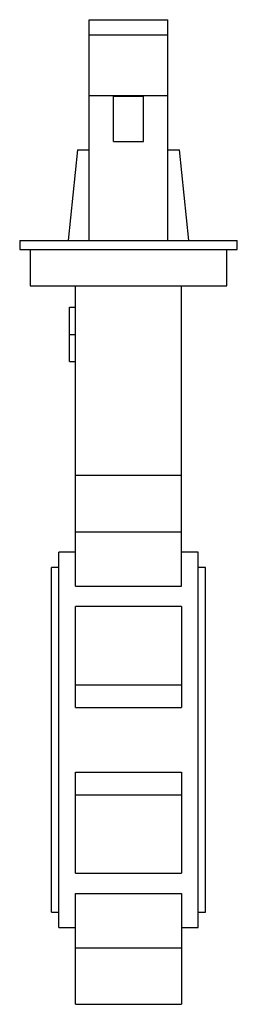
# Paper-space layout '_Posteriore' of a CAD drawing. Header units: millimetres. Extents: x -36 to 36, y -87 to 238.
import ezdxf

# ---------------------------------------------------------------- set-up
doc = ezdxf.new("R2010")
doc.units = ezdxf.units.MM

psp = doc.layouts.new('_Posteriore')

# ---------------------------------------------------------------- linework, layer by layer
at = {"color": 7, "linetype": 'Continuous', "lineweight": 25}
for p, q in [((-13, 165), (-13, 238)), ((-13, 238), (13, 238)), ((13, 165), (13, 238)), ((-13, 233), (13, 233)), ((-13, 213), (13, 213)), ((-5, 212.71), (5, 212.71)), ((-5, 197.71), (-5, 212.71)), ((5, 197.71), (5, 212.71)), ((-5, 197.71), (5, 197.71)), ((-16.85, 195), (-20, 165)), ((-16.85, 195), (-13, 195)), ((13, 195), (16.85, 195)), ((20, 165), (16.85, 195)), ((-36, 165), (-36, 162)), ((-36, 165), (36, 165)), ((36, 162), (36, 165)), ((-36, 162), (36, 162)), ((-32.5, 162), (-32.5, 150)), ((32.5, 150), (32.5, 162)), ((-32.5, 150), (32.5, 150)), ((-17.5, 50.74), (-17.5, 150)), ((17.5, 50.74), (17.5, 150)), ((-19.5, 125), (-19.5, 143)), ((-19.5, 143), (-17.5, 143)), ((-19.5, 134), (-17.5, 134)), ((-19.5, 125), (-17.5, 125)), ((17.5, 87.41), (-17.5, 87.41)), ((-17.5, 68.74), (17.5, 68.74)), ((-17.5, 62), (-23, 62)), ((-23, -62), (-23, 62)), ((23, 62), (17.5, 62)), ((23, -62), (23, 62)), ((-23, 57), (-25.5, 57)), ((-25.5, -57), (-25.5, 57)), ((25.5, 57), (23, 57)), ((25.5, -57), (25.5, 57)), ((-17.5, 50.74), (17.5, 50.74)), ((17.5, 44.11), (-17.5, 44.11)), ((-17.5, 10.68), (-17.5, 44.11)), ((17.5, 44.11), (17.5, 10.68)), ((-17.5, 18.14), (17.5, 18.14)), ((-17.5, 10.68), (17.5, 10.68)), ((-17.5, -44.11), (-17.5, -10.68)), ((-17.5, -10.68), (17.5, -10.68)), ((17.5, -10.68), (17.5, -44.11)), ((-17.5, -18.14), (17.5, -18.14)), ((-17.5, -44.11), (17.5, -44.11)), ((-17.5, -50.74), (17.5, -50.74)), ((-17.5, -87.41), (-17.5, -50.74)), ((17.5, -50.74), (17.5, -87.41)), ((-25.5, -57), (-23, -57)), ((23, -57), (25.5, -57)), ((-23, -62), (-17.5, -62)), ((17.5, -62), (23, -62)), ((-17.5, -68.74), (17.5, -68.74)), ((-17.5, -87.41), (17.5, -87.41))]:
    psp.add_line(p, q, dxfattribs=at)

doc.saveas('drawing.dxf')
